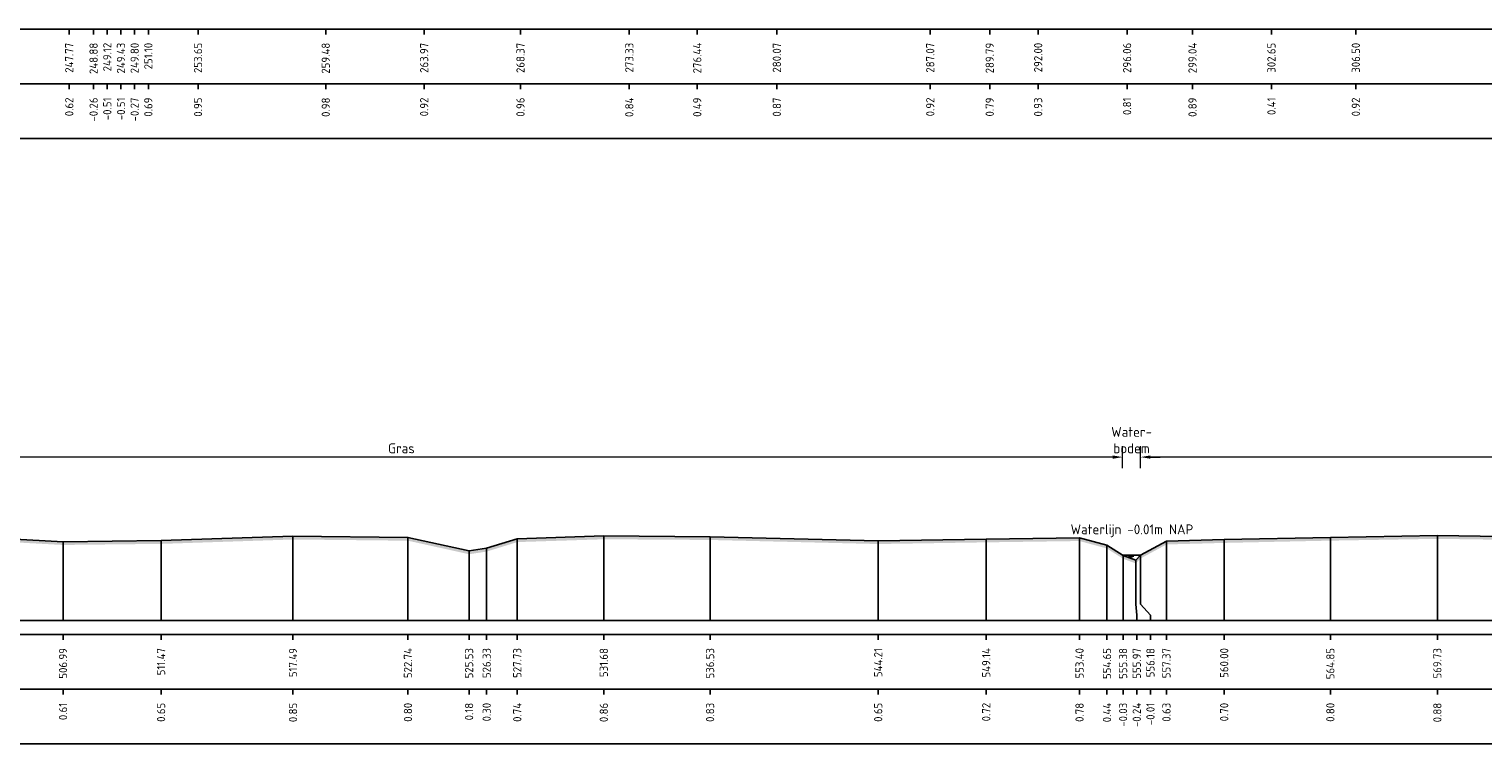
# Model space of a CAD drawing. Header units: metres. Extents: x 128583 to 136452, y 412329 to 415128.
# Tile 64 of 256: x 134131 to 134197, y 414688 to 414720. Entities that reach past the tile are written whole.
import ezdxf
from ezdxf.enums import TextEntityAlignment as Align

# ---------------------------------------------------------------- set-up
doc = ezdxf.new("R2010")
doc.units = ezdxf.units.M
doc.header["$PDMODE"] = 35
doc.header["$PDSIZE"] = 0.075
for name, color, linetype, lineweight in [('X-ME-AL-PROFIEL_HUIDIG MAAIVELD-GD', 8, 'Continuous', 0), ('X-XX-AL-DETAIL1-M', 7, 'Continuous', 18), ('X-XX-AL-NAP-T18', 7, 'Continuous', 18)]:
    doc.layers.add(name, color=color, linetype=linetype, lineweight=lineweight)
for name, color, linetype in [('X-ME-AL-PROFIEL_MAAIVELD-GD', 8, 'Continuous'), ('X-ME-AL-PROFIEL_WATERLIJN-GD', 150, 'Continuous'), ('X-ME-AL-PROFIELRASTER-S', 7, 'Continuous')]:
    doc.layers.add(name, color=color, linetype=linetype)
doc.styles.add('NLCS-ISO-ANNOTATIEF-T18', font='NLCS-ISO.ttf', dxfattribs={"height": 1.8})
doc.styles.add('NLCS-ISO-ANNOTATIVE-T18', font='NLCS-ISO.ttf', dxfattribs={"height": 1.8})
doc.dimstyles.new('NLCS-ANNOTATIEF-T18-PIJL_L2_H0', dxfattribs={"dimtxt": 2.5, "dimasz": 1.8, "dimexe": 2, "dimexo": 2, "dimgap": 0.7, "dimtad": 1, "dimzin": 0, "dimdsep": 46, "dimtxsty": 'NLCS-ISO-ANNOTATIEF-T18', "dimcen": 0, "dimdle": 2, "dimclrd": 256, "dimclre": 256, "dimclrt": 10, "dimaunit": 2, "dimadec": 0, "dimazin": 0, "dimtfac": 1, "dimtdec": 3, "dimtofl": 0, "dimtmove": 0, "dimatfit": 3, "dimfxl": 2, "dimfxlon": 1, "dimtfillclr": 256, "dimtolj": 1, "dimtzin": 0, "dimlwd": -1, "dimlwe": -1, "dimarcsym": 0})

# ---------------------------------------------------------------- blocks, each defined once
blk = doc.blocks.new('SAL-PROFIELRASTER_BALK_EIND1-D')
at = {"color": 0, "linetype": 'ByBlock', "lineweight": -2, "flags": 128}
for points in [[(0, 0), (1, 0)], [(0, -2.5), (1, -2.5)], [(0, -12.5), (1, -12.5)]]:
    blk.add_lwpolyline(points, dxfattribs=at)
blk = doc.blocks.new('SAL-PROFIELRASTER_BALK_EIND2-D')
at = {"color": 0, "linetype": 'ByBlock', "lineweight": -2}
blk.add_line((1, -12.5), (0, -12.5), dxfattribs=at)
blk = doc.blocks.new('SAL-PROFIELRASTER_BALK_DATA-D')
at = {"color": 0, "linetype": 'ByBlock', "lineweight": -2}
blk.add_lwpolyline([(0, -3.5), (0, -2.5)], dxfattribs=at)
at = {"color": 0, "linetype": 'ByBlock', "lineweight": -2, "style": 'NLCS-ISO-ANNOTATIVE-T18'}
blk.add_attdef('GETAL', text='', height=1.5, rotation=90, dxfattribs=at).set_placement((0.75, -5), align=Align.RIGHT)
blk = doc.blocks.new('SAL-PROFIELRASTER_AANHAAL-D')
at = {"color": 9, "linetype": 'ByBlock', "lineweight": -2, "flags": 128}
blk.add_lwpolyline([(0, 1), (0, 0)], dxfattribs=at)
blk = doc.blocks.new('SAL-PROFIELRASTER_AANHAAL_STAGGER-D')
at = {"color": 9, "linetype": 'ByBlock', "lineweight": -2, "flags": 128}
for points in [[(0, 0), (0, -0.25)], [(0, -0.25), (1, -0.75)], [(1, -0.75), (1, -1)]]:
    blk.add_lwpolyline(points, dxfattribs=at)
blk = doc.blocks.new('*D292')
at = {"layer": 'Defpoints', "color": 0, "transparency": 16777216}
for p in [(134112.898, 414700.734), (134112.898, 414696.205), (134180.633, 414696.255)]:
    blk.add_point(p, dxfattribs=at)
at = {"layer": 'X-XX-AL-DETAIL1-M', "transparency": 16777216}
for p, q in [((134112.898, 414700.234), (134112.898, 414701.234)), ((134180.633, 414700.234), (134180.633, 414701.234)), ((134180.183, 414700.734), (134113.348, 414700.734))]:
    blk.add_line(p, q, dxfattribs=at)
for points in [[(134113.348, 414700.809), (134113.348, 414700.659), (134112.898, 414700.734)], [(134180.183, 414700.809), (134180.183, 414700.659), (134180.633, 414700.734)]]:
    blk.add_solid(points, dxfattribs=at)
at = {"layer": 'X-XX-AL-DETAIL1-M', "color": 10, "transparency": 16777216, "insert": (134147.706, 414701.134), "char_height": 0.45, "attachment_point": 5, "style": 'NLCS-ISO-ANNOTATIEF-T18'}
blk.add_mtext('\\A1;Gras', dxfattribs=at)
blk = doc.blocks.new('*D305')
at = {"layer": 'Defpoints', "color": 0, "transparency": 16777216}
for p in [(134180.633, 414700.734), (134180.633, 414696.255), (134181.445, 414696.255)]:
    blk.add_point(p, dxfattribs=at)
at = {"layer": 'X-XX-AL-DETAIL1-M', "transparency": 16777216}
for p, q in [((134180.633, 414700.234), (134180.633, 414701.234)), ((134181.445, 414700.234), (134181.445, 414701.234)), ((134180.183, 414700.734), (134179.733, 414700.734)), ((134181.895, 414700.734), (134182.345, 414700.734))]:
    blk.add_line(p, q, dxfattribs=at)
for points in [[(134180.183, 414700.809), (134180.183, 414700.659), (134180.633, 414700.734)], [(134181.895, 414700.809), (134181.895, 414700.659), (134181.445, 414700.734)]]:
    blk.add_solid(points, dxfattribs=at)
at = {"layer": 'X-XX-AL-DETAIL1-M', "color": 10, "transparency": 16777216, "insert": (134181.039, 414701.509), "char_height": 0.45, "attachment_point": 5, "style": 'NLCS-ISO-ANNOTATIEF-T18'}
blk.add_mtext('\\A1;Water-\\Pbodem', dxfattribs=at)
blk = doc.blocks.new('*D306')
at = {"layer": 'Defpoints', "color": 0, "transparency": 16777216}
for p in [(134181.445, 414700.734), (134181.445, 414696.255), (134252.22, 414696.007)]:
    blk.add_point(p, dxfattribs=at)
at = {"layer": 'X-XX-AL-DETAIL1-M', "transparency": 16777216}
for p, q in [((134181.445, 414700.234), (134181.445, 414701.234)), ((134252.22, 414700.234), (134252.22, 414701.234)), ((134251.77, 414700.734), (134181.895, 414700.734))]:
    blk.add_line(p, q, dxfattribs=at)
for points in [[(134181.895, 414700.809), (134181.895, 414700.659), (134181.445, 414700.734)], [(134251.77, 414700.809), (134251.77, 414700.659), (134252.22, 414700.734)]]:
    blk.add_solid(points, dxfattribs=at)
at = {"layer": 'X-XX-AL-DETAIL1-M', "color": 10, "transparency": 16777216, "insert": (134216.833, 414701.134), "char_height": 0.45, "attachment_point": 5, "style": 'NLCS-ISO-ANNOTATIEF-T18'}
blk.add_mtext('\\A1;Akker', dxfattribs=at)

msp = doc.modelspace()

# ---------------------------------------------------------------- hatches: boundary and pattern name
at = {"layer": 'X-ME-AL-PROFIEL_HUIDIG MAAIVELD-GD'}
h = msp.add_hatch(dxfattribs=at)
h.set_pattern_fill('AGR-MAAIVELD', color=256, scale=0.1, pattern_type=2)
h.set_pattern_definition([(45, (-1320.6644, -135.9693), (-0.5000001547, 0.5000001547), []), (45, (-1320.73584, -135.89786), (0, 1.0000003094), [0.707107, -0.707107]), (45, (-1320.8073, -135.8264), (0, 1.0000003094), [0.707107, -0.707107]), (45, (-1320.8797, -135.754), (0, 1.0000003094), [0.707107, -0.707107]), (45, (-1320.9501, -135.6836), (0, 1.0000003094), [0.707107, -0.707107]), (45, (-1321.02155, -135.61215), (0, 1.0000003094), [0.707107, -0.707107]), (45, (-1321.093, -135.5407), (0, 1.0000003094), [0.707107, -0.707107]), (315, (-1320.6644, -135.9693), (0.5000001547, 0.5000001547), []), (315, (-1320.593, -135.89786), (1.0000003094, -3e-16), [0.707107, -0.707107]), (315, (-1320.52155, -135.8264), (1.0000003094, -3e-16), [0.707107, -0.707107]), (315, (-1320.4491, -135.754), (1.0000003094, -3e-16), [0.707107, -0.707107]), (315, (-1320.3787, -135.6836), (1.0000003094, -3e-16), [0.707107, -0.707107]), (315, (-1320.3073, -135.61215), (1.0000003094, -3e-16), [0.707107, -0.707107]), (315, (-1320.23584, -135.5407), (1.0000003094, -3e-16), [0.707107, -0.707107])])
h.paths.add_polyline_path([(135130.822, 414699.114), (135130.822, 414698.964), (135129.337, 414698.773), (135127.342, 414698.343), (135124.008, 414697.948), (135120.642, 414697.437), (135117.21, 414697.156), (135116.452, 414696.653), (135115.85, 414696.007), (135115.385, 414695.623), (135114.935, 414695.626), (135114.669, 414695.992), (135113.764, 414696.846), (135110.444, 414697.147), (135106.232, 414697.157), (135102.86, 414697.07), (135097.486, 414697.237), (135092.581, 414697.201), (135087.895, 414697.229), (135082.839, 414697.216), (135078.094, 414697.267), (135073.508, 414697.255), (135067.892, 414697.189), (135063.632, 414697.149), (135058.591, 414697.072), (135053.949, 414697.046), (135049.488, 414697.076), (135045.153, 414697.107), (135040.087, 414697.019), (135035.966, 414696.981), (135031.528, 414697.008), (135026.668, 414697.055), (135022.273, 414697.009), (135018.737, 414696.879), (135014.137, 414696.848), (135010.42, 414696.859), (135005.463, 414697.007), (135000.624, 414697.071), (134995.686, 414697.037), (134990.237, 414697.128), (134985.914, 414696.933), (134980.087, 414697.092), (134974.995, 414697.113), (134970.103, 414697.058), (134965.803, 414697.02), (134960.793, 414697.021), (134956.394, 414696.879), (134951.781, 414696.998), (134947.787, 414696.915), (134942.478, 414697.073), (134937.694, 414697.014), (134931.758, 414696.907), (134927.415, 414696.673), (134920.762, 414696.725), (134916.101, 414696.299), (134912.227, 414695.852), (134909.522, 414695.651), (134907.285, 414695.851), (134903.714, 414696.74), (134898.976, 414696.764), (134894.011, 414696.798), (134888.128, 414696.873), (134883.209, 414696.868), (134877.845, 414696.939), (134873.033, 414696.952), (134867.434, 414697.018), (134863.33, 414696.876), (134857.423, 414696.868), (134851.612, 414696.98), (134845.512, 414696.966), (134840.548, 414696.893), (134834.544, 414696.955), (134829.617, 414696.745), (134824.643, 414696.719), (134821.845, 414696.565), (134821.012, 414696.195), (134820.527, 414695.889), (134820.122, 414695.868), (134819.675, 414696.197), (134818.59, 414696.763), (134814.474, 414696.837), (134809.569, 414696.735), (134804.318, 414696.862), (134799.297, 414696.758), (134793.083, 414696.976), (134787.869, 414696.858), (134781.847, 414696.986), (134775.906, 414697.046), (134769.622, 414697.121), (134764.418, 414697.002), (134758.056, 414697.09), (134751.748, 414697.077), (134746.434, 414696.886), (134740, 414696.965), (134733.579, 414696.943), (134727.397, 414696.911), (134722.137, 414696.875), (134716.064, 414696.834), (134711.742, 414696.728), (134711.028, 414696.478), (134710.537, 414696.138), (134710.038, 414695.943), (134709.689, 414696.129), (134708.301, 414696.692), (134703.844, 414696.754), (134697.839, 414696.854), (134691.55, 414696.924), (134685.512, 414696.961), (134678.909, 414697.011), (134672.548, 414697.086), (134667.542, 414697), (134660.821, 414697.153), (134655.765, 414696.926), (134650.665, 414697.042), (134644.962, 414697.19), (134639.421, 414697.129), (134633.359, 414697.131), (134627.851, 414697.093), (134622.947, 414696.87), (134616.517, 414696.919), (134610.313, 414696.985), (134603.806, 414696.941), (134598.265, 414696.853), (134592.36, 414696.684), (134591.841, 414696.44), (134591.668, 414696.105), (134591.32, 414695.936), (134590.689, 414695.92), (134590.512, 414696.105), (134589.618, 414696.622), (134584.371, 414696.725), (134579.026, 414696.844), (134573.051, 414696.848), (134567.884, 414696.804), (134561.167, 414696.942), (134555.023, 414696.926), (134548.975, 414697.042), (134545.91, 414696.867), (134543.388, 414696.88), (134540.428, 414696.98), (134533.846, 414696.85), (134527.021, 414696.98), (134521.271, 414696.764), (134515.164, 414696.824), (134508.322, 414696.934), (134502.583, 414696.822), (134500.667, 414696.603), (134497.202, 414696.806), (134491.06, 414696.634), (134483.646, 414696.732), (134478.951, 414696.602), (134474.463, 414696.603), (134472.979, 414695.862), (134471.028, 414695.468), (134467.425, 414695.487), (134466.312, 414695.85), (134464.956, 414696.088), (134459.443, 414696.265), (134454.357, 414696.473), (134448.659, 414696.581), (134443.009, 414696.476), (134436.927, 414696.7), (134430.613, 414696.748), (134424.898, 414696.841), (134419.353, 414696.806), (134412.604, 414696.869), (134407.391, 414696.842), (134401.349, 414696.9), (134398.772, 414696.737), (134394.64, 414696.736), (134393.832, 414695.882), (134393.31, 414695.787), (134392.963, 414695.909), (134392.119, 414696.712), (134386.511, 414697.039), (134381.04, 414697.063), (134375.655, 414697.032), (134369.685, 414697.065), (134363.815, 414697.051), (134357.294, 414697.074), (134351.323, 414697.029), (134345.618, 414697.02), (134339.415, 414696.988), (134334.577, 414696.902), (134329.859, 414696.8), (134325.799, 414696.7), (134324.96, 414695.982), (134324.086, 414695.595), (134323.611, 414695.594), (134323.348, 414695.952), (134322.08, 414696.715), (134318.41, 414696.917), (134312.978, 414696.926), (134307.11, 414696.96), (134301.315, 414696.924), (134295.918, 414696.915), (134289.271, 414697.067), (134284.078, 414696.978), (134278.813, 414696.944), (134273.449, 414696.808), (134266.54, 414697.05), (134261.044, 414696.972), (134257.309, 414696.775), (134254.362, 414696.598), (134253.841, 414695.847), (134253.166, 414695.698), (134252.84, 414695.699), (134252.22, 414695.857), (134251.398, 414696.726), (134246.164, 414696.947), (134240.662, 414697.049), (134234.487, 414697.081), (134229.778, 414697.041), (134224.839, 414696.973), (134218.869, 414696.905), (134212.549, 414696.988), (134205.927, 414697.052), (134200.858, 414696.919), (134194.999, 414697.003), (134190.115, 414696.921), (134185.268, 414696.818), (134182.632, 414696.746), (134181.445, 414696.105), (134181.237, 414695.878), (134180.652, 414696.093), (134179.916, 414696.563), (134178.664, 414696.903), (134174.404, 414696.843), (134169.472, 414696.766), (134161.799, 414696.952), (134156.946, 414696.983), (134152.995, 414696.854), (134151.599, 414696.422), (134150.797, 414696.301), (134148.005, 414696.918), (134142.758, 414696.973), (134136.736, 414696.773), (134132.259, 414696.724), (134127.56, 414696.977), (134122.262, 414696.971), (134115.346, 414696.928), (134114.001, 414696.635), (134112.898, 414696.055), (134112.534, 414695.827), (134112.235, 414696.042), (134111.41, 414696.546), (134110.355, 414696.857), (134106.194, 414696.945), (134102.704, 414696.783), (134098.992, 414697.001), (134094.425, 414696.968), (134091.125, 414696.487), (134088.665, 414696.797), (134083.376, 414697.001), (134078.416, 414696.97), (134074.911, 414696.778), (134071.542, 414696.953), (134067.822, 414696.937), (134061.638, 414696.895), (134057.619, 414696.566), (134054.203, 414696.995), (134050.766, 414696.77), (134045.998, 414696.987), (134042.547, 414696.775), (134040.795, 414696.534), (134040.32, 414695.979), (134039.683, 414695.812), (134039.41, 414695.974), (134038.882, 414696.356), (134037.669, 414696.943), (134031.576, 414697.006), (134028.4, 414696.711), (134023.254, 414696.985), (134018.607, 414697.016), (134015.298, 414696.567), (134011.502, 414696.997), (134005.577, 414696.978), (134002.345, 414696.816), (133998.852, 414697), (133991.58, 414697.038), (133988.516, 414696.577), (133984.934, 414696.993), (133979.604, 414696.926), (133973.464, 414697.074), (133968.058, 414696.89), (133966.757, 414696.414), (133966.211, 414695.838), (133965.722, 414695.644), (133965.32, 414695.643), (133965.067, 414695.832), (133964.345, 414696.519), (133963.273, 414696.943), (133959.009, 414697.042), (133955.328, 414696.963), (133949.652, 414697.047), (133944.843, 414696.8), (133938.604, 414697.024), (133931.768, 414697.041), (133927.916, 414696.528), (133924.312, 414697.011), (133921.325, 414696.932), (133917.266, 414697.045), (133915.056, 414696.904), (133912.34, 414697.036), (133905.335, 414696.992), (133901.702, 414696.611), (133898.602, 414696.962), (133893.633, 414697.077), (133889.237, 414697.034), (133884.744, 414697.097), (133878.913, 414697.07), (133876.372, 414696.811), (133875.071, 414695.854), (133874.702, 414695.611), (133874.388, 414695.606), (133874.145, 414695.858), (133873.033, 414696.739), (133869.604, 414696.876), (133865.181, 414696.936), (133860.122, 414696.871), (133853.529, 414697.023), (133848.596, 414696.953), (133843.327, 414696.847), (133837.239, 414696.903), (133831.959, 414696.664), (133831.425, 414696.38), (133831.21, 414696.386), (133830.567, 414696.751), (133826.033, 414696.912), (133821.742, 414696.961), (133816.297, 414696.941), (133810.504, 414696.914), (133804.661, 414696.904), (133799.466, 414696.866), (133794.492, 414696.778), (133792.957, 414696.619), (133792.157, 414695.854), (133791.908, 414695.572), (133791.446, 414695.562), (133791.309, 414695.841), (133790.061, 414696.583), (133784.831, 414697.015), (133779.377, 414697.024), (133774.918, 414696.851), (133769.335, 414696.917), (133765.603, 414696.796), (133765.12, 414696.447), (133764.729, 414696.284), (133764.522, 414696.304), (133764.17, 414696.46), (133763.49, 414696.777), (133756.814, 414696.893), (133751.49, 414696.974), (133746.124, 414696.971), (133742.331, 414696.779), (133739.001, 414696.603), (133738.641, 414696.37), (133737.706, 414696.667), (133733.027, 414696.883), (133726.155, 414696.942), (133721.455, 414696.92), (133714.875, 414696.673), (133714.242, 414695.872), (133713.481, 414695.617), (133712.877, 414695.622), (133712.483, 414695.85), (133711.169, 414696.663), (133711.026, 414696.666), (133705.757, 414696.852), (133699.866, 414696.938), (133694.164, 414696.919), (133688.262, 414696.748), (133681.414, 414696.93), (133675.592, 414696.901), (133670.714, 414696.783), (133665.323, 414696.841), (133659.551, 414696.816), (133653.701, 414696.882), (133647.901, 414696.914), (133642.25, 414696.903), (133636.643, 414696.977), (133630.617, 414696.947), (133625.267, 414697.094), (133625.267, 414697.244), (133630.617, 414697.097), (133636.643, 414697.127), (133642.25, 414697.053), (133647.901, 414697.064), (133653.701, 414697.032), (133659.551, 414696.966), (133665.323, 414696.991), (133670.714, 414696.933), (133675.592, 414697.051), (133681.414, 414697.08), (133688.262, 414696.898), (133694.164, 414697.069), (133699.866, 414697.088), (133705.757, 414697.002), (133711.026, 414696.816), (133711.169, 414696.813), (133712.483, 414696), (133712.877, 414695.772), (133713.481, 414695.767), (133714.242, 414696.022), (133714.875, 414696.823), (133721.455, 414697.07), (133726.155, 414697.092), (133733.027, 414697.033), (133737.706, 414696.817), (133738.641, 414696.52), (133739.001, 414696.753), (133742.331, 414696.929), (133746.124, 414697.121), (133751.49, 414697.124), (133756.814, 414697.043), (133763.49, 414696.927), (133764.17, 414696.61), (133764.522, 414696.454), (133764.729, 414696.434), (133765.12, 414696.597), (133765.603, 414696.946), (133769.335, 414697.067), (133774.918, 414697.001), (133779.377, 414697.174), (133784.831, 414697.165), (133790.061, 414696.733), (133791.309, 414695.991), (133791.446, 414695.712), (133791.908, 414695.722), (133792.157, 414696.004), (133792.957, 414696.769), (133794.492, 414696.928), (133799.466, 414697.016), (133804.661, 414697.054), (133810.504, 414697.064), (133816.297, 414697.091), (133821.742, 414697.111), (133826.033, 414697.062), (133830.567, 414696.901), (133831.21, 414696.536), (133831.425, 414696.53), (133831.959, 414696.814), (133837.239, 414697.053), (133843.327, 414696.997), (133848.596, 414697.103), (133853.529, 414697.173), (133860.122, 414697.021), (133865.181, 414697.086), (133869.604, 414697.026), (133873.033, 414696.889), (133874.145, 414696.008), (133874.388, 414695.756), (133874.702, 414695.761), (133875.071, 414696.004), (133876.372, 414696.961), (133878.913, 414697.22), (133884.744, 414697.247), (133889.237, 414697.184), (133893.633, 414697.227), (133898.602, 414697.112), (133901.702, 414696.761), (133905.335, 414697.142), (133912.34, 414697.186), (133915.056, 414697.054), (133917.266, 414697.195), (133921.325, 414697.082), (133924.312, 414697.161), (133927.916, 414696.678), (133931.768, 414697.191), (133938.604, 414697.174), (133944.843, 414696.95), (133949.652, 414697.197), (133955.328, 414697.113), (133959.009, 414697.192), (133963.273, 414697.093), (133964.345, 414696.669), (133965.067, 414695.982), (133965.32, 414695.793), (133965.722, 414695.794), (133966.211, 414695.988), (133966.757, 414696.564), (133968.058, 414697.04), (133973.464, 414697.224), (133979.604, 414697.076), (133984.934, 414697.143), (133988.516, 414696.727), (133991.58, 414697.188), (133998.852, 414697.15), (134002.345, 414696.966), (134005.577, 414697.128), (134011.502, 414697.147), (134015.298, 414696.717), (134018.607, 414697.166), (134023.254, 414697.135), (134028.4, 414696.861), (134031.576, 414697.156), (134037.669, 414697.093), (134038.882, 414696.506), (134039.41, 414696.124), (134039.683, 414695.962), (134040.32, 414696.129), (134040.795, 414696.684), (134042.547, 414696.925), (134045.998, 414697.137), (134050.766, 414696.92), (134054.203, 414697.145), (134057.619, 414696.716), (134061.638, 414697.045), (134067.822, 414697.087), (134071.542, 414697.103), (134074.911, 414696.928), (134078.416, 414697.12), (134083.376, 414697.151), (134088.665, 414696.947), (134091.125, 414696.637), (134094.425, 414697.118), (134098.992, 414697.151), (134102.704, 414696.933), (134106.194, 414697.095), (134110.355, 414697.007), (134111.41, 414696.696), (134112.235, 414696.192), (134112.534, 414695.977), (134112.898, 414696.205), (134114.001, 414696.785), (134115.346, 414697.078), (134122.262, 414697.121), (134127.56, 414697.127), (134132.259, 414696.874), (134136.736, 414696.923), (134142.758, 414697.123), (134148.005, 414697.068), (134150.797, 414696.451), (134151.599, 414696.572), (134152.995, 414697.004), (134156.946, 414697.133), (134161.799, 414697.102), (134169.472, 414696.916), (134174.404, 414696.993), (134178.664, 414697.053), (134179.916, 414696.713), (134180.652, 414696.243), (134181.237, 414696.028), (134181.445, 414696.255), (134182.632, 414696.896), (134185.268, 414696.968), (134190.115, 414697.071), (134194.999, 414697.153), (134200.858, 414697.069), (134205.927, 414697.202), (134212.549, 414697.138), (134218.869, 414697.055), (134224.839, 414697.123), (134229.778, 414697.191), (134234.487, 414697.231), (134240.662, 414697.199), (134246.164, 414697.097), (134251.398, 414696.876), (134252.22, 414696.007), (134252.84, 414695.849), (134253.166, 414695.848), (134253.841, 414695.997), (134254.362, 414696.748), (134257.309, 414696.925), (134261.044, 414697.122), (134266.54, 414697.2), (134273.449, 414696.958), (134278.813, 414697.094), (134284.078, 414697.128), (134289.271, 414697.217), (134295.918, 414697.065), (134301.315, 414697.074), (134307.11, 414697.11), (134312.978, 414697.076), (134318.41, 414697.067), (134322.08, 414696.865), (134323.348, 414696.102), (134323.611, 414695.744), (134324.086, 414695.745), (134324.96, 414696.132), (134325.799, 414696.85), (134329.859, 414696.95), (134334.577, 414697.052), (134339.415, 414697.138), (134345.618, 414697.17), (134351.323, 414697.179), (134357.294, 414697.224), (134363.815, 414697.201), (134369.685, 414697.215), (134375.655, 414697.182), (134381.04, 414697.213), (134386.511, 414697.189), (134392.119, 414696.862), (134392.963, 414696.059), (134393.31, 414695.937), (134393.832, 414696.032), (134394.64, 414696.886), (134398.772, 414696.887), (134401.349, 414697.05), (134407.391, 414696.992), (134412.604, 414697.019), (134419.353, 414696.956), (134424.898, 414696.991), (134430.613, 414696.898), (134436.927, 414696.85), (134443.009, 414696.626), (134448.659, 414696.731), (134454.357, 414696.623), (134459.443, 414696.415), (134464.956, 414696.238), (134466.312, 414696), (134467.425, 414695.637), (134471.028, 414695.618), (134472.979, 414696.012), (134474.463, 414696.753), (134478.951, 414696.752), (134483.646, 414696.882), (134491.06, 414696.784), (134497.202, 414696.956), (134500.667, 414696.753), (134502.583, 414696.972), (134508.322, 414697.084), (134515.164, 414696.974), (134521.271, 414696.914), (134527.021, 414697.13), (134533.846, 414697), (134540.428, 414697.13), (134543.388, 414697.03), (134545.91, 414697.017), (134548.975, 414697.192), (134555.023, 414697.076), (134561.167, 414697.092), (134567.884, 414696.954), (134573.051, 414696.998), (134579.026, 414696.994), (134584.371, 414696.875), (134589.618, 414696.772), (134590.512, 414696.255), (134590.689, 414696.07), (134591.32, 414696.086), (134591.668, 414696.255), (134591.841, 414696.59), (134592.36, 414696.834), (134598.265, 414697.003), (134603.806, 414697.091), (134610.313, 414697.135), (134616.517, 414697.069), (134622.947, 414697.02), (134627.851, 414697.243), (134633.359, 414697.281), (134639.421, 414697.279), (134644.962, 414697.34), (134650.665, 414697.192), (134655.765, 414697.076), (134660.821, 414697.303), (134667.542, 414697.15), (134672.548, 414697.236), (134678.909, 414697.161), (134685.512, 414697.111), (134691.55, 414697.074), (134697.839, 414697.004), (134703.844, 414696.904), (134708.301, 414696.842), (134709.689, 414696.279), (134710.038, 414696.093), (134710.537, 414696.288), (134711.028, 414696.628), (134711.742, 414696.878), (134716.064, 414696.984), (134722.137, 414697.025), (134727.397, 414697.061), (134733.579, 414697.093), (134740, 414697.115), (134746.434, 414697.036), (134751.748, 414697.227), (134758.056, 414697.24), (134764.418, 414697.152), (134769.622, 414697.271), (134775.906, 414697.196), (134781.847, 414697.136), (134787.869, 414697.008), (134793.083, 414697.126), (134799.297, 414696.908), (134804.318, 414697.012), (134809.569, 414696.885), (134814.474, 414696.987), (134818.59, 414696.913), (134819.675, 414696.347), (134820.122, 414696.018), (134820.527, 414696.039), (134821.012, 414696.345), (134821.845, 414696.715), (134824.643, 414696.869), (134829.617, 414696.895), (134834.544, 414697.105), (134840.548, 414697.043), (134845.512, 414697.116), (134851.612, 414697.13), (134857.423, 414697.018), (134863.33, 414697.026), (134867.434, 414697.168), (134873.033, 414697.102), (134877.845, 414697.089), (134883.209, 414697.018), (134888.128, 414697.023), (134894.011, 414696.948), (134898.976, 414696.914), (134903.714, 414696.89), (134907.285, 414696.001), (134909.522, 414695.801), (134912.227, 414696.002), (134916.101, 414696.449), (134920.762, 414696.875), (134927.415, 414696.823), (134931.758, 414697.057), (134937.694, 414697.164), (134942.478, 414697.223), (134947.787, 414697.065), (134951.781, 414697.148), (134956.394, 414697.029), (134960.793, 414697.171), (134965.803, 414697.17), (134970.103, 414697.208), (134974.995, 414697.263), (134980.087, 414697.242), (134985.914, 414697.083), (134990.237, 414697.278), (134995.686, 414697.187), (135000.624, 414697.221), (135005.463, 414697.157), (135010.42, 414697.009), (135014.137, 414696.998), (135018.737, 414697.029), (135022.273, 414697.159), (135026.668, 414697.205), (135031.528, 414697.158), (135035.966, 414697.131), (135040.087, 414697.169), (135045.153, 414697.257), (135049.488, 414697.226), (135053.949, 414697.196), (135058.591, 414697.222), (135063.632, 414697.299), (135067.892, 414697.339), (135073.508, 414697.405), (135078.094, 414697.417), (135082.839, 414697.366), (135087.895, 414697.379), (135092.581, 414697.351), (135097.486, 414697.387), (135102.86, 414697.22), (135106.232, 414697.307), (135110.444, 414697.297), (135113.764, 414696.996), (135114.669, 414696.142), (135114.935, 414695.776), (135115.385, 414695.773), (135115.85, 414696.157), (135116.452, 414696.803), (135117.21, 414697.306), (135120.642, 414697.587), (135124.008, 414698.098), (135127.342, 414698.493), (135129.337, 414698.923)])

# ---------------------------------------------------------------- linework, layer by layer
at = {"layer": 'X-ME-AL-PROFIEL_MAAIVELD-GD'}
msp.add_lwpolyline([(134127.56, 414697.127), (134132.259, 414696.874), (134136.736, 414696.923), (134142.758, 414697.123), (134148.005, 414697.068), (134150.797, 414696.451), (134151.599, 414696.572), (134152.995, 414697.004), (134156.946, 414697.133), (134161.799, 414697.102), (134169.472, 414696.916), (134174.404, 414696.993), (134178.664, 414697.053), (134179.916, 414696.713), (134180.652, 414696.243), (134181.237, 414696.028), (134181.445, 414696.255), (134182.632, 414696.896), (134185.268, 414696.968), (134190.115, 414697.071), (134194.999, 414697.153), (134200.858, 414697.069)], dxfattribs=at)
at = {"layer": 'X-ME-AL-PROFIEL_WATERLIJN-GD'}
for points in [[(134181.445, 414696.255), (134180.633, 414696.255)], [(134180.895, 414696.213), (134181.145, 414696.213)], [(134180.951, 414696.176), (134181.076, 414696.176)]]:
    msp.add_lwpolyline(points, dxfattribs=at)

# ---------------------------------------------------------------- block references
at = {"layer": 'X-ME-AL-PROFIELRASTER-S', "xscale": 1506.179758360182, "yscale": 0.25, "zscale": 1506.179758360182}
for name, p in [('SAL-PROFIELRASTER_BALK_EIND1-D', (133884.777, 414720.894)), ('SAL-PROFIELRASTER_BALK_EIND2-D', (133884.777, 414718.394)), ('SAL-PROFIELRASTER_BALK_EIND1-D', (133625.267, 414693.269)), ('SAL-PROFIELRASTER_BALK_EIND2-D', (133625.267, 414690.769))]:
    msp.add_blockref(name, p, dxfattribs=at)
at = {"layer": 'X-ME-AL-PROFIELRASTER-S', "xscale": 0.25, "yscale": 0.25, "zscale": 0.25}
for p, values in [((134132.543, 414720.894), {'GETAL': '247.77'}), ((134132.543, 414720.894), {'GETAL': '247.77'}), ((134133.654, 414720.894), {'GETAL': '248.88'}), ((134133.654, 414720.894), {'GETAL': '248.88'}), ((134133.654, 414720.894), {'GETAL': '248.88'}), ((134134.279, 414720.894), {'GETAL': '249.12'}), ((134134.279, 414720.894), {'GETAL': '249.12'}), ((134134.904, 414720.894), {'GETAL': '249.43'}), ((134134.904, 414720.894), {'GETAL': '249.43'}), ((134135.529, 414720.894), {'GETAL': '249.80'}), ((134135.529, 414720.894), {'GETAL': '249.80'}), ((134135.529, 414720.894), {'GETAL': '249.80'}), ((134136.154, 414720.894), {'GETAL': '251.10'}), ((134136.154, 414720.894), {'GETAL': '251.10'}), ((134138.423, 414720.894), {'GETAL': '253.65'}), ((134138.423, 414720.894), {'GETAL': '253.65'}), ((134144.254, 414720.894), {'GETAL': '259.48'}), ((134144.254, 414720.894), {'GETAL': '259.48'}), ((134148.746, 414720.894), {'GETAL': '263.97'}), ((134148.746, 414720.894), {'GETAL': '263.97'}), ((134153.143, 414720.894), {'GETAL': '268.37'}), ((134153.143, 414720.894), {'GETAL': '268.37'}), ((134158.111, 414720.894), {'GETAL': '273.33'}), ((134158.111, 414720.894), {'GETAL': '273.33'}), ((134161.212, 414720.894), {'GETAL': '276.44'}), ((134161.212, 414720.894), {'GETAL': '276.44'}), ((134164.845, 414720.894), {'GETAL': '280.07'}), ((134164.845, 414720.894), {'GETAL': '280.07'}), ((134171.849, 414720.894), {'GETAL': '287.07'}), ((134171.849, 414720.894), {'GETAL': '287.07'}), ((134174.565, 414720.894), {'GETAL': '289.79'}), ((134174.565, 414720.894), {'GETAL': '289.79'}), ((134176.775, 414720.894), {'GETAL': '292.00'}), ((134176.775, 414720.894), {'GETAL': '292.00'}), ((134180.835, 414720.894), {'GETAL': '296.06'}), ((134180.835, 414720.894), {'GETAL': '296.06'}), ((134183.821, 414720.894), {'GETAL': '299.04'}), ((134183.821, 414720.894), {'GETAL': '299.04'}), ((134187.426, 414720.894), {'GETAL': '302.65'}), ((134187.426, 414720.894), {'GETAL': '302.65'}), ((134191.277, 414720.894), {'GETAL': '306.50'}), ((134191.277, 414720.894), {'GETAL': '306.50'}), ((134132.543, 414718.394), {'GETAL': '0.62'}), ((134133.654, 414718.394), {'GETAL': '-0.26'}), ((134134.279, 414718.394), {'GETAL': '-0.51'}), ((134134.904, 414718.394), {'GETAL': '-0.51'}), ((134135.529, 414718.394), {'GETAL': '-0.27'}), ((134136.154, 414718.394), {'GETAL': '0.69'}), ((134138.423, 414718.394), {'GETAL': '0.95'}), ((134144.254, 414718.394), {'GETAL': '0.98'}), ((134148.746, 414718.394), {'GETAL': '0.92'}), ((134153.143, 414718.394), {'GETAL': '0.96'}), ((134158.111, 414718.394), {'GETAL': '0.84'}), ((134161.212, 414718.394), {'GETAL': '0.49'}), ((134164.845, 414718.394), {'GETAL': '0.87'}), ((134171.849, 414718.394), {'GETAL': '0.92'}), ((134174.565, 414718.394), {'GETAL': '0.79'}), ((134176.775, 414718.394), {'GETAL': '0.93'}), ((134180.835, 414718.394), {'GETAL': '0.81'}), ((134183.821, 414718.394), {'GETAL': '0.89'}), ((134187.426, 414718.394), {'GETAL': '0.41'}), ((134191.277, 414718.394), {'GETAL': '0.92'}), ((134132.259, 414693.269), {'GETAL': '506.99'}), ((134132.259, 414693.269), {'GETAL': '506.99'}), ((134136.736, 414693.269), {'GETAL': '511.47'}), ((134136.736, 414693.269), {'GETAL': '511.47'}), ((134142.758, 414693.269), {'GETAL': '517.49'}), ((134142.758, 414693.269), {'GETAL': '517.49'}), ((134148.005, 414693.269), {'GETAL': '522.74'}), ((134148.005, 414693.269), {'GETAL': '522.74'}), ((134150.797, 414693.269), {'GETAL': '525.53'}), ((134150.797, 414693.269), {'GETAL': '525.53'}), ((134151.599, 414693.269), {'GETAL': '526.33'}), ((134151.599, 414693.269), {'GETAL': '526.33'}), ((134152.995, 414693.269), {'GETAL': '527.73'}), ((134152.995, 414693.269), {'GETAL': '527.73'}), ((134156.946, 414693.269), {'GETAL': '531.68'}), ((134156.946, 414693.269), {'GETAL': '531.68'}), ((134161.799, 414693.269), {'GETAL': '536.53'}), ((134161.799, 414693.269), {'GETAL': '536.53'}), ((134169.472, 414693.269), {'GETAL': '544.21'}), ((134169.472, 414693.269), {'GETAL': '544.21'}), ((134174.404, 414693.269), {'GETAL': '549.14'}), ((134174.404, 414693.269), {'GETAL': '549.14'}), ((134178.664, 414693.269), {'GETAL': '553.40'}), ((134178.664, 414693.269), {'GETAL': '553.40'}), ((134179.916, 414693.269), {'GETAL': '554.65'}), ((134179.916, 414693.269), {'GETAL': '554.65'}), ((134180.652, 414693.269), {'GETAL': '555.38'}), ((134180.652, 414693.269), {'GETAL': '555.38'}), ((134181.277, 414693.269), {'GETAL': '555.97'}), ((134181.902, 414693.269), {'GETAL': '556.18'}), ((134181.902, 414693.269), {'GETAL': '556.18'}), ((134182.632, 414693.269), {'GETAL': '557.37'}), ((134182.632, 414693.269), {'GETAL': '557.37'}), ((134185.268, 414693.269), {'GETAL': '560.00'}), ((134185.268, 414693.269), {'GETAL': '560.00'}), ((134190.115, 414693.269), {'GETAL': '564.85'}), ((134190.115, 414693.269), {'GETAL': '564.85'}), ((134194.999, 414693.269), {'GETAL': '569.73'}), ((134194.999, 414693.269), {'GETAL': '569.73'}), ((134132.259, 414690.769), {'GETAL': '0.61'}), ((134136.736, 414690.769), {'GETAL': '0.65'}), ((134142.758, 414690.769), {'GETAL': '0.85'}), ((134148.005, 414690.769), {'GETAL': '0.80'}), ((134150.797, 414690.769), {'GETAL': '0.18'}), ((134151.599, 414690.769), {'GETAL': '0.30'}), ((134152.995, 414690.769), {'GETAL': '0.74'}), ((134156.946, 414690.769), {'GETAL': '0.86'}), ((134161.799, 414690.769), {'GETAL': '0.83'}), ((134169.472, 414690.769), {'GETAL': '0.65'}), ((134174.404, 414690.769), {'GETAL': '0.72'}), ((134178.664, 414690.769), {'GETAL': '0.78'}), ((134179.916, 414690.769), {'GETAL': '0.44'}), ((134180.652, 414690.769), {'GETAL': '-0.03'}), ((134181.277, 414690.769), {'GETAL': '-0.24'}), ((134181.902, 414690.769), {'GETAL': '-0.01'}), ((134182.632, 414690.769), {'GETAL': '0.63'}), ((134185.268, 414690.769), {'GETAL': '0.70'}), ((134190.115, 414690.769), {'GETAL': '0.80'}), ((134194.999, 414690.769), {'GETAL': '0.88'})]:
    msp.add_blockref('SAL-PROFIELRASTER_BALK_DATA-D', p, dxfattribs=at).add_auto_attribs(values)
at = {"layer": 'X-ME-AL-PROFIELRASTER-S'}
for p, yscale in [((134142.758, 414693.269), 3.854), ((134142.758, 414693.269), 3.854), ((134148.005, 414693.269), 3.799), ((134148.005, 414693.269), 3.799), ((134152.995, 414693.269), 3.735), ((134152.995, 414693.269), 3.735), ((134156.946, 414693.269), 3.864), ((134156.946, 414693.269), 3.864), ((134161.799, 414693.269), 3.833), ((134161.799, 414693.269), 3.833), ((134174.404, 414693.269), 3.724), ((134174.404, 414693.269), 3.724), ((134178.664, 414693.269), 3.784), ((134178.664, 414693.269), 3.784), ((134185.268, 414693.269), 3.699), ((134185.268, 414693.269), 3.699), ((134190.115, 414693.269), 3.802), ((134190.115, 414693.269), 3.802), ((134194.999, 414693.269), 3.884), ((134194.999, 414693.269), 3.884), ((134132.259, 414693.269), 3.605), ((134132.259, 414693.269), 3.605), ((134136.736, 414693.269), 3.654), ((134136.736, 414693.269), 3.654), ((134150.797, 414693.269), 3.182), ((134150.797, 414693.269), 3.182), ((134151.599, 414693.269), 3.303), ((134151.599, 414693.269), 3.303), ((134169.472, 414693.269), 3.647), ((134169.472, 414693.269), 3.647), ((134179.916, 414693.269), 3.444), ((134179.916, 414693.269), 3.444), ((134182.632, 414693.269), 3.627), ((134182.632, 414693.269), 3.627), ((134180.652, 414693.269), 2.974), ((134180.652, 414693.269), 2.974), ((134181.237, 414694.269), 1.759), ((134181.445, 414694.269), 1.986), ((134181.445, 414694.269), 1.986)]:
    msp.add_blockref('SAL-PROFIELRASTER_AANHAAL-D', p, dxfattribs=dict(at, yscale=yscale))
for p, xscale, zscale in [((134181.237, 414694.269), 0.04050434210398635, 0.04050434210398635), ((134181.445, 414694.269), 0.4572830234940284, 0.4572830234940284), ((134181.445, 414694.269), 0.4572830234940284, 0.4572830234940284)]:
    msp.add_blockref('SAL-PROFIELRASTER_AANHAAL_STAGGER-D', p, dxfattribs=dict(at, xscale=xscale, zscale=zscale))

# ---------------------------------------------------------------- texts
at = {"layer": 'X-XX-AL-NAP-T18', "color": 10, "insert": (134178.256, 414697.076), "char_height": 0.45, "width": 15.43377, "attachment_point": 7, "style": 'NLCS-ISO-ANNOTATIEF-T18'}
msp.add_mtext('Waterlijn -0.01m NAP', dxfattribs=at)

# ---------------------------------------------------------------- dimensions: what is measured, and where the dimension line sits
at = {"layer": 'X-XX-AL-DETAIL1-M'}
for base, p1, p2, text, picture, middle in [((134180.633, 414700.734), (134181.445, 414696.255), (134180.633, 414696.255), 'Water-\\Pbodem', '*D305', (134181.039, 414700.734)), ((134112.898, 414700.734), (134180.633, 414696.255), (134112.898, 414696.205), 'Gras', '*D292', (134147.706, 414700.734)), ((134181.445, 414700.734), (134252.22, 414696.007), (134181.445, 414696.255), 'Akker', '*D306', (134216.833, 414700.734))]:
    dim = msp.add_linear_dim(base=base, p1=p1, p2=p2, text=text, dimstyle='NLCS-ANNOTATIEF-T18-PIJL_L2_H0', dxfattribs=at)
    dim.commit()
    dim.dimension.update_dxf_attribs({"geometry": picture, "text_midpoint": middle, "dimtype": 160})

doc.saveas('drawing.dxf')
